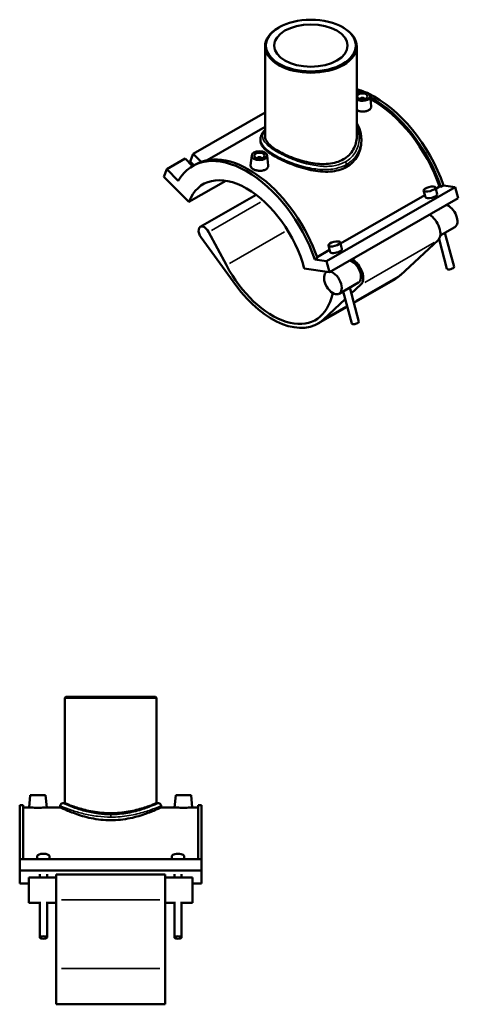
# Model space of a CAD drawing. Header units: inches. Extents: x -0.9 to 55.9, y -1.4 to 50.7.
# Tile 7 of 7: x 39.2 to 55.9, y 13.2 to 50.7. Entities that reach past the tile are written whole.
import ezdxf

# ---------------------------------------------------------------- set-up
doc = ezdxf.new("R2010")
doc.units = ezdxf.units.IN
doc.header["$MEASUREMENT"] = 0
doc.layers.add('Visible (ANSI)', color=7, linetype='Continuous', lineweight=50)
doc.layers.add('Visible Narrow (ANSI)', color=7, linetype='Continuous', lineweight=35)

msp = doc.modelspace()

# ---------------------------------------------------------------- linework, layer by layer
at = {"layer": 'Visible (ANSI)'}
for p, q in [((49.055, 50.414), (49.03, 50.4)), ((51.484, 50.414), (51.509, 50.4)), ((48.524, 49.692), (48.524, 46.258)), ((52.016, 49.692), (52.016, 46.258)), ((52.151, 47.688), (52.151, 47.68)), ((52.309, 47.688), (52.309, 47.68)), ((52.525, 47.795), (52.565, 47.414)), ((48.524, 47.168), (45.788, 45.592)), ((48.524, 46.628), (46.314, 45.355)), ((48.349, 46.155), (48.349, 46.086)), ((52.19, 46.155), (52.19, 46.086)), ((45.482, 45.416), (44.777, 45.01)), ((45.766, 45.133), (45.482, 45.416)), ((45.676, 45.301), (45.788, 45.592)), ((45.788, 45.592), (46.087, 45.293)), ((48.015, 45.537), (47.974, 45.155)), ((48.231, 45.423), (48.231, 45.43)), ((48.388, 45.423), (48.388, 45.43)), ((48.604, 45.537), (48.645, 45.157)), ((44.665, 44.719), (44.777, 45.01)), ((44.777, 45.01), (45.22, 44.569)), ((45.816, 45.161), (45.676, 45.301)), ((45.77, 45.135), (45.868, 45.191)), ((45.622, 43.765), (44.665, 44.719)), ((45.622, 43.765), (47.028, 44.575)), ((55.762, 44.328), (50.862, 41.506)), ((55.011, 44.315), (55.078, 44.063)), ((55.024, 44.266), (55.168, 44.349)), ((55.168, 44.349), (55.222, 44.34)), ((55.222, 44.34), (55.32, 44.397)), ((55.762, 44.328), (55.32, 44.397)), ((55.874, 43.908), (55.762, 44.328)), ((48.18, 44.039), (46.057, 42.817)), ((55.874, 43.908), (50.974, 41.086)), ((51.398, 42.177), (54.608, 44.026)), ((54.563, 44.196), (54.63, 43.944)), ((55.136, 43.483), (55.144, 43.456)), ((55.753, 42.808), (55.196, 42.488)), ((46.087, 42.412), (47.41, 40.6)), ((47.05, 41.353), (46.375, 42.622)), ((55.374, 42.59), (55.721, 41.29)), ((51.004, 41.856), (50.937, 42.108)), ((51.452, 41.975), (51.384, 42.227)), ((55.114, 42.309), (53.687, 40.982)), ((55.15, 42.353), (55.452, 41.219)), ((50.42, 41.575), (50.518, 41.631)), ((50.506, 41.664), (50.982, 41.938)), ((50.862, 41.506), (50.42, 41.575)), ((50.974, 41.086), (50.862, 41.506)), ((51.518, 41.367), (51.51, 41.395)), ((50.017, 41.235), (50.974, 41.086)), ((50.88, 41.101), (50.867, 41.093)), ((52.077, 40.691), (51.342, 40.268)), ((52.095, 39.202), (51.748, 40.502)), ((51.809, 40.276), (52.174, 40.615)), ((53.473, 40.824), (51.903, 39.92)), ((51.102, 40.293), (51.051, 40.112)), ((51.826, 39.13), (51.499, 40.358)), ((51.654, 39.776), (50.533, 39.13)), ((50.747, 39.289), (51.578, 40.062)), ((40.933, 24.916), (40.898, 24.881)), ((44.39, 24.881), (40.898, 24.881)), ((40.898, 24.881), (40.898, 20.867)), ((40.933, 24.916), (44.355, 24.916)), ((44.355, 24.916), (44.39, 24.881)), ((44.39, 24.881), (44.39, 20.867)), ((39.576, 21.167), (39.536, 20.706)), ((40.167, 21.167), (39.576, 21.167)), ((40.167, 21.167), (40.207, 20.706)), ((45.12, 21.167), (45.08, 20.706)), ((45.12, 21.167), (45.711, 21.167)), ((45.711, 21.167), (45.751, 20.706)), ((39.179, 20.787), (39.179, 18.738)), ((39.179, 20.787), (39.317, 20.787)), ((39.317, 18.738), (39.317, 20.787)), ((39.536, 20.706), (39.317, 20.706)), ((40.723, 20.706), (40.207, 20.706)), ((40.723, 20.762), (40.723, 20.706)), ((40.828, 20.867), (40.898, 20.867)), ((44.39, 20.867), (44.46, 20.867)), ((44.564, 20.762), (44.564, 20.706)), ((45.08, 20.706), (44.564, 20.706)), ((45.97, 20.706), (45.751, 20.706)), ((45.97, 18.738), (45.97, 20.787)), ((45.97, 20.787), (46.109, 20.787)), ((46.109, 20.787), (46.109, 18.738)), ((39.848, 18.738), (39.848, 18.859)), ((40.311, 18.738), (40.311, 18.859)), ((44.976, 18.859), (44.976, 18.738)), ((45.439, 18.859), (45.439, 18.738)), ((39.179, 18.303), (39.179, 18.738)), ((46.109, 18.738), (39.179, 18.738)), ((46.109, 18.303), (46.109, 18.738)), ((46.109, 18.303), (39.179, 18.303)), ((39.179, 17.81), (39.179, 18.303)), ((39.525, 18.03), (39.525, 17.077)), ((40.565, 18.03), (39.525, 18.03)), ((39.941, 18.03), (39.941, 18.163)), ((40.219, 18.03), (40.219, 18.163)), ((40.565, 18.149), (40.565, 17.191)), ((44.723, 18.149), (40.565, 18.149)), ((44.723, 17.191), (44.723, 18.149)), ((45.762, 18.03), (44.723, 18.03)), ((45.069, 18.163), (45.069, 18.03)), ((45.347, 18.163), (45.347, 18.03)), ((45.762, 17.077), (45.762, 18.03)), ((46.109, 18.303), (46.109, 17.81)), ((39.525, 17.81), (39.179, 17.81)), ((46.109, 17.81), (45.762, 17.81)), ((39.941, 17.077), (39.525, 17.077)), ((39.941, 15.751), (39.941, 17.106)), ((40.219, 15.751), (40.219, 17.106)), ((40.565, 17.077), (40.219, 17.077)), ((40.565, 14.564), (40.565, 17.191)), ((44.723, 17.191), (44.723, 14.564)), ((45.069, 17.077), (44.723, 17.077)), ((45.069, 17.106), (45.069, 15.751)), ((45.347, 17.106), (45.347, 15.751)), ((45.762, 17.077), (45.347, 17.077)), ((40.565, 14.564), (40.565, 13.207)), ((44.723, 13.207), (44.723, 14.564)), ((44.723, 13.207), (40.565, 13.207))]:
    msp.add_line(p, q, dxfattribs=at)
for centre, start, end in [((40.828, 20.762), 90, 180), ((44.46, 20.762), 0, 90)]:
    msp.add_arc(centre, 0.105, start, end, dxfattribs=at)
for centre, major_axis, ratio in [((50.27, 49.72), (-1.711, 0), 0.575862), ((50.27, 49.72), (1.397, 0), 0.575862), ((52.23, 47.784), (0.197, 0), 0.575862), ((48.31, 45.527), (0.295, 0), 0.575862), ((48.31, 45.527), (0.197, 0), 0.575862), ((54.787, 44.256), (-0.224, -0.06), 0.343414), ((51.161, 42.167), (0.224, 0.06), 0.343414), ((40.08, 15.751), (0.139, 0), 0.34202), ((45.208, 15.751), (-0.139, 0), 0.34202)]:
    msp.add_ellipse(centre, major_axis=major_axis, ratio=ratio, dxfattribs=at)
for centre, major_axis, ratio, start_param, end_param in [((50.27, 49.692), (-1.746, 0), 0.575862, 5.50164, 10.206324), ((52.72, 44.397), (-2.05, 3.56), 0.578093, 5.624418, 5.744561), ((52.622, 44.341), (2.05, -3.56), 0.578093, 2.534482, 2.568332), ((52.23, 47.784), (0.295, 0), 0.575862, 3.90154, 8.66483), ((52.622, 44.341), (-2.01, 3.49), 0.578093, 5.712145, 5.714194), ((52.23, 47.688), (-0.0787, 0), 0.575862, 2.972903, 6.451874), ((52.72, 44.397), (-2.05, 3.56), 0.578093, 4.390946, 5.59038), ((52.622, 44.341), (2.05, -3.56), 0.578093, 1.249353, 2.390001), ((52.622, 44.341), (-2.01, 3.49), 0.578093, 4.393215, 5.529597), ((47.82, 41.575), (-2.05, 3.56), 0.578093, 4.390946, 6.608496), ((47.918, 41.632), (-2.05, 3.56), 0.578093, 4.390946, 6.283185), ((48.31, 45.43), (-0.0787, 0), 0.575862, 2.972903, 6.451874), ((47.82, 41.575), (-1.65, 2.866), 0.578093, 4.27799, 6.721451), ((54.854, 44.003), (0.224, 0.06), 0.343414, 3.141593, 6.283185), ((55.515, 43.22), (0.238, -0.413), 0.578093, 0, 2.635594), ((54.78, 42.797), (0.297, -0.516), 0.578093, 0.132485, 2.345847), ((46.211, 42.549), (-0.154, 0.268), 0.578093, 4.654637, 8.039485), ((51.228, 41.915), (-0.224, -0.06), 0.343414, 0, 3.141593), ((48.8, 42.14), (1.65, -2.866), 0.578093, 4.654637, 6.796618), ((51.84, 41.104), (0.238, -0.413), 0.578093, 0, 2.635594), ((51.84, 41.104), (0.297, -0.516), 0.578093, 0.132485, 2.345847), ((55.587, 41.254), (0.134, 0.036), 0.343414, 3.141593, 6.283185), ((51.105, 40.681), (-0.238, 0.413), 0.578093, 6.226534, 12.060372), ((51.74, 43.833), (1.733, -3.009), 0.578093, 0, 0.132485), ((48.8, 42.14), (1.733, -3.009), 0.578093, 4.897892, 6.41567), ((51.961, 39.166), (-0.134, -0.036), 0.343414, 0, 3.141593), ((40.08, 18.859), (-0.231, 0), 0.34202, 3.141593, 6.283185), ((45.208, 18.859), (0.231, 0), 0.34202, 0, 3.141593)]:
    msp.add_ellipse(centre, major_axis=major_axis, ratio=ratio, start_param=start_param, end_param=end_param, dxfattribs=at)
for points, knots in [([(52.468, 47.259), (52.438, 47.241), (52.4, 47.227), (52.317, 47.21), (52.272, 47.206), (52.188, 47.209), (52.143, 47.216), (52.07, 47.235), (52.041, 47.246), (52.016, 47.258)], [0, 0, 0, 0, 0.322001, 0.322001, 0.644002, 0.644002, 0.965732, 0.965732, 1.208625, 1.208625, 1.208625, 1.208625]), ([(52.565, 47.414), (52.566, 47.41), (52.566, 47.406), (52.566, 47.376), (52.558, 47.348), (52.524, 47.298), (52.498, 47.276), (52.468, 47.259)], [4.4530707, 4.4530707, 4.4530707, 4.4530707, 4.5058448, 4.5058448, 4.8278459, 4.8278459, 5.1498469, 5.1498469, 5.1498469, 5.1498469]), ([(48.349, 46.155), (48.349, 46.196), (48.356, 46.236), (48.383, 46.318), (48.403, 46.358), (48.456, 46.436), (48.487, 46.473), (48.524, 46.51)], [26.157222, 26.157222, 26.157222, 26.157222, 26.76308, 26.76308, 27.42497, 27.42497, 28.082516, 28.082516, 28.082516, 28.082516]), ([(52.016, 46.765), (52.027, 46.747), (52.038, 46.729), (52.085, 46.644), (52.115, 46.575), (52.155, 46.447), (52.168, 46.389), (52.186, 46.273), (52.19, 46.214), (52.19, 46.155)], [39.088758, 39.088758, 39.088758, 39.088758, 39.286621, 39.286621, 39.993084, 39.993084, 40.549299, 40.549299, 41.105515, 41.105515, 41.105515, 41.105515]), ([(52.016, 46.258), (52.016, 46.176), (52.006, 46.091), (51.962, 45.924), (51.929, 45.841), (51.84, 45.687), (51.785, 45.615), (51.656, 45.488), (51.583, 45.433), (51.426, 45.342), (51.337, 45.304), (51.145, 45.246), (51.042, 45.227), (50.827, 45.206), (50.715, 45.205), (50.491, 45.219), (50.378, 45.233), (50.161, 45.272), (50.049, 45.298), (49.825, 45.36), (49.713, 45.396), (49.498, 45.476), (49.394, 45.519), (49.202, 45.608), (49.114, 45.654), (48.957, 45.744), (48.883, 45.792), (48.755, 45.887), (48.699, 45.936), (48.611, 46.031), (48.578, 46.078), (48.534, 46.17), (48.524, 46.215), (48.524, 46.258)], [10.157856, 10.157856, 10.157856, 10.157856, 11.005028, 11.005028, 11.8522, 11.8522, 12.699372, 12.699372, 13.546545, 13.546545, 14.393717, 14.393717, 15.240889, 15.240889, 16.088061, 16.088061, 16.935233, 16.935233, 17.781379, 17.781379, 18.627525, 18.627525, 19.473671, 19.473671, 20.319817, 20.319817, 21.165963, 21.165963, 22.012109, 22.012109, 22.858255, 22.858255, 23.7044, 23.7044, 23.7044, 23.7044]), ([(51.628, 45.098), (51.541, 45.048), (51.443, 45.007), (51.231, 44.947), (51.118, 44.928), (50.881, 44.911), (50.758, 44.914), (50.512, 44.935), (50.389, 44.955), (50.151, 45.004), (50.028, 45.036), (49.781, 45.11), (49.659, 45.153), (49.422, 45.245), (49.308, 45.295), (49.096, 45.395), (48.998, 45.446), (48.825, 45.546), (48.744, 45.598), (48.602, 45.701), (48.542, 45.752), (48.444, 45.852), (48.408, 45.901), (48.36, 45.996), (48.349, 46.042), (48.349, 46.086)], [0, 0, 0, 0, 0.93673, 0.93673, 1.87346, 1.87346, 2.81019, 2.81019, 3.74692, 3.74692, 4.681589, 4.681589, 5.616258, 5.616258, 6.550927, 6.550927, 7.485596, 7.485596, 8.420265, 8.420265, 9.354934, 9.354934, 10.289603, 10.289603, 11.224272, 11.224272, 11.224272, 11.224272]), ([(52.19, 46.086), (52.19, 45.992), (52.179, 45.895), (52.132, 45.704), (52.095, 45.61), (51.998, 45.435), (51.937, 45.353), (51.796, 45.21), (51.715, 45.148), (51.628, 45.098)], [26.195463, 26.195463, 26.195463, 26.195463, 27.132193, 27.132193, 28.068923, 28.068923, 29.005653, 29.005653, 29.942383, 29.942383, 29.942383, 29.942383]), ([(48.548, 45.001), (48.518, 44.984), (48.48, 44.97), (48.397, 44.952), (48.352, 44.949), (48.268, 44.952), (48.223, 44.958), (48.14, 44.98), (48.102, 44.996), (48.043, 45.03), (48.017, 45.051), (47.982, 45.097), (47.974, 45.121), (47.973, 45.148), (47.974, 45.151), (47.974, 45.155)], [2.574923, 2.574923, 2.574923, 2.574923, 2.896925, 2.896925, 3.218926, 3.218926, 3.540655, 3.540655, 3.862385, 3.862385, 4.184115, 4.184115, 4.505845, 4.505845, 4.557424, 4.557424, 4.557424, 4.557424]), ([(48.645, 45.157), (48.646, 45.152), (48.646, 45.148), (48.646, 45.118), (48.638, 45.091), (48.604, 45.041), (48.578, 45.018), (48.548, 45.001)], [7.0279942, 7.0279942, 7.0279942, 7.0279942, 7.0807683, 7.0807683, 7.4027694, 7.4027694, 7.7247704, 7.7247704, 7.7247704, 7.7247704]), ([(39.872, 20.692), (39.829, 20.692), (39.784, 20.693), (39.702, 20.695), (39.664, 20.697), (39.604, 20.701), (39.579, 20.703), (39.544, 20.705), (39.536, 20.706), (39.536, 20.706)], [2.574923, 2.574923, 2.574923, 2.574923, 2.896925, 2.896925, 3.218926, 3.218926, 3.540655, 3.540655, 3.862385, 3.862385, 3.862385, 3.862385]), ([(40.207, 20.706), (40.207, 20.706), (40.199, 20.705), (40.165, 20.703), (40.139, 20.701), (40.08, 20.697), (40.042, 20.695), (39.959, 20.693), (39.914, 20.692), (39.872, 20.692)], [6.437309, 6.437309, 6.437309, 6.437309, 6.759038, 6.759038, 7.080768, 7.080768, 7.402769, 7.402769, 7.72477, 7.72477, 7.72477, 7.72477]), ([(42.644, 20.219), (42.521, 20.219), (42.394, 20.225), (42.145, 20.251), (42.021, 20.271), (41.785, 20.319), (41.673, 20.348), (41.465, 20.408), (41.37, 20.44), (41.202, 20.5), (41.122, 20.531), (40.982, 20.589), (40.921, 20.615), (40.822, 20.659), (40.785, 20.677), (40.735, 20.7), (40.723, 20.706), (40.723, 20.706)], [0, 0, 0, 0, 0.93673, 0.93673, 1.87346, 1.87346, 2.81019, 2.81019, 3.74692, 3.74692, 4.681589, 4.681589, 5.616258, 5.616258, 6.550927, 6.550927, 7.485596, 7.485596, 7.485596, 7.485596]), ([(44.39, 20.867), (44.39, 20.867), (44.379, 20.863), (44.334, 20.844), (44.3, 20.83), (44.211, 20.795), (44.155, 20.774), (44.027, 20.729), (43.955, 20.705), (43.802, 20.657), (43.715, 20.633), (43.525, 20.585), (43.423, 20.563), (43.208, 20.526), (43.096, 20.511), (42.869, 20.491), (42.755, 20.486), (42.533, 20.486), (42.418, 20.491), (42.191, 20.511), (42.079, 20.526), (41.864, 20.563), (41.762, 20.585), (41.573, 20.633), (41.486, 20.657), (41.332, 20.705), (41.26, 20.729), (41.132, 20.774), (41.077, 20.795), (40.987, 20.83), (40.953, 20.844), (40.908, 20.863), (40.898, 20.867), (40.898, 20.867)], [6.773272, 6.773272, 6.773272, 6.773272, 7.619418, 7.619418, 8.465564, 8.465564, 9.31171, 9.31171, 10.157856, 10.157856, 11.005028, 11.005028, 11.8522, 11.8522, 12.699372, 12.699372, 13.546545, 13.546545, 14.393717, 14.393717, 15.240889, 15.240889, 16.088061, 16.088061, 16.935233, 16.935233, 17.781379, 17.781379, 18.627525, 18.627525, 19.473671, 19.473671, 20.319817, 20.319817, 20.319817, 20.319817]), ([(44.564, 20.706), (44.564, 20.706), (44.552, 20.7), (44.503, 20.677), (44.465, 20.659), (44.367, 20.615), (44.305, 20.589), (44.165, 20.531), (44.086, 20.5), (43.918, 20.44), (43.822, 20.408), (43.615, 20.348), (43.502, 20.319), (43.266, 20.271), (43.143, 20.251), (42.893, 20.225), (42.767, 20.219), (42.644, 20.219)], [22.456787, 22.456787, 22.456787, 22.456787, 23.391456, 23.391456, 24.326125, 24.326125, 25.260794, 25.260794, 26.195463, 26.195463, 27.132193, 27.132193, 28.068923, 28.068923, 29.005653, 29.005653, 29.942383, 29.942383, 29.942383, 29.942383]), ([(45.416, 20.692), (45.373, 20.692), (45.328, 20.693), (45.246, 20.695), (45.208, 20.697), (45.148, 20.701), (45.123, 20.703), (45.088, 20.705), (45.08, 20.706), (45.08, 20.706)], [0, 0, 0, 0, 0.322001, 0.322001, 0.644002, 0.644002, 0.965732, 0.965732, 1.287462, 1.287462, 1.287462, 1.287462]), ([(45.751, 20.706), (45.751, 20.706), (45.743, 20.705), (45.709, 20.703), (45.683, 20.701), (45.624, 20.697), (45.586, 20.695), (45.503, 20.693), (45.458, 20.692), (45.416, 20.692)], [3.862385, 3.862385, 3.862385, 3.862385, 4.184115, 4.184115, 4.505845, 4.505845, 4.827846, 4.827846, 5.149847, 5.149847, 5.149847, 5.149847])]:
    msp.add_open_spline(points, degree=3, knots=knots, dxfattribs=at)
at = {"layer": 'Visible Narrow (ANSI)'}
for p, q in [((48.345, 43.757), (46.478, 42.682)), ((49.262, 42.626), (47.167, 41.42)), ((54.967, 42.224), (52.321, 40.7)), ((51.985, 40.002), (53.598, 40.931)), ((50.792, 39.315), (51.601, 39.781)), ((42.644, 20.427), (42.644, 20.342)), ((44.515, 17.191), (40.773, 17.191)), ((40.773, 14.564), (44.515, 14.564))]:
    msp.add_line(p, q, dxfattribs=at)
msp.add_ellipse((51.554, 45.237), major_axis=(-0.0523, 0.0908), ratio=0.578093, start_param=3.984422, end_param=4.98338, dxfattribs=at)
for points, knots in [([(52.016, 46.645), (52.049, 46.571), (52.073, 46.495), (52.122, 46.244), (52.114, 46.066), (52.041, 45.816), (52.006, 45.737), (51.875, 45.515), (51.746, 45.386), (51.587, 45.295)], [39.63001, 39.63001, 39.63001, 39.63001, 40.444046, 40.444046, 42.227135, 42.227135, 43.094384, 43.094384, 44.844925, 44.844925, 44.844925, 44.844925]), ([(48.349, 46.155), (48.349, 46.117), (48.357, 46.078), (48.397, 45.972), (48.445, 45.903), (48.598, 45.748), (48.714, 45.661), (49.006, 45.485), (49.184, 45.396), (49.595, 45.226), (49.831, 45.148), (50.272, 45.043), (50.478, 45.011), (50.87, 44.992), (51.058, 45.004), (51.375, 45.075), (51.509, 45.126), (51.628, 45.194)], [-26.157222, -26.157222, -26.157222, -26.157222, -25.423682, -25.423682, -24.154153, -24.154153, -22.620138, -22.620138, -20.995665, -20.995665, -19.191981, -19.191981, -17.657655, -17.657655, -16.178135, -16.178135, -14.948308, -14.948308, -14.948308, -14.948308]), ([(51.587, 45.295), (51.475, 45.23), (51.347, 45.183), (51.046, 45.12), (50.867, 45.111), (50.492, 45.137), (50.295, 45.172), (49.872, 45.28), (49.646, 45.359), (49.25, 45.528), (49.077, 45.615), (48.794, 45.786), (48.681, 45.868), (48.53, 46.015), (48.482, 46.079), (48.417, 46.233), (48.423, 46.321), (48.487, 46.434), (48.504, 46.459), (48.524, 46.483)], [14.948308, 14.948308, 14.948308, 14.948308, 16.178135, 16.178135, 17.657655, 17.657655, 19.191981, 19.191981, 20.995665, 20.995665, 22.620138, 22.620138, 24.154153, 24.154153, 25.423682, 25.423682, 27.261949, 27.261949, 27.755947, 27.755947, 27.755947, 27.755947]), ([(51.628, 45.194), (51.797, 45.291), (51.933, 45.425), (52.075, 45.655), (52.112, 45.737), (52.173, 45.929), (52.19, 46.042), (52.19, 46.155)], [-44.844925, -44.844925, -44.844925, -44.844925, -43.094384, -43.094384, -42.227135, -42.227135, -41.105515, -41.105515, -41.105515, -41.105515]), ([(40.723, 20.762), (40.723, 20.762), (40.753, 20.75), (40.883, 20.697), (41, 20.651), (41.28, 20.555), (41.433, 20.508), (41.771, 20.425), (41.954, 20.39), (42.308, 20.347), (42.476, 20.336), (42.644, 20.336)], [-22.422459, -22.422459, -22.422459, -22.422459, -20.995665, -20.995665, -19.191981, -19.191981, -17.657655, -17.657655, -16.178135, -16.178135, -14.948308, -14.948308, -14.948308, -14.948308]), ([(42.644, 20.43), (42.485, 20.43), (42.327, 20.441), (41.992, 20.485), (41.818, 20.521), (41.499, 20.606), (41.354, 20.655), (41.09, 20.752), (40.979, 20.8), (40.856, 20.854), (40.828, 20.867), (40.828, 20.867)], [14.948308, 14.948308, 14.948308, 14.948308, 16.178135, 16.178135, 17.657655, 17.657655, 19.191981, 19.191981, 20.995665, 20.995665, 22.422459, 22.422459, 22.422459, 22.422459]), ([(44.46, 20.867), (44.46, 20.867), (44.43, 20.854), (44.311, 20.801), (44.215, 20.76), (43.956, 20.662), (43.788, 20.605), (43.504, 20.531), (43.405, 20.509), (43.095, 20.453), (42.869, 20.43), (42.644, 20.43)], [37.370749, 37.370749, 37.370749, 37.370749, 38.822419, 38.822419, 40.444046, 40.444046, 42.227135, 42.227135, 43.094384, 43.094384, 44.844925, 44.844925, 44.844925, 44.844925]), ([(42.644, 20.336), (42.882, 20.336), (43.121, 20.358), (43.449, 20.413), (43.553, 20.435), (43.854, 20.507), (44.032, 20.563), (44.305, 20.658), (44.407, 20.698), (44.533, 20.749), (44.564, 20.762), (44.564, 20.762)], [-44.844925, -44.844925, -44.844925, -44.844925, -43.094384, -43.094384, -42.227135, -42.227135, -40.444046, -40.444046, -38.822419, -38.822419, -37.370749, -37.370749, -37.370749, -37.370749])]:
    msp.add_open_spline(points, degree=3, knots=knots, dxfattribs=at)

doc.saveas('drawing.dxf')
